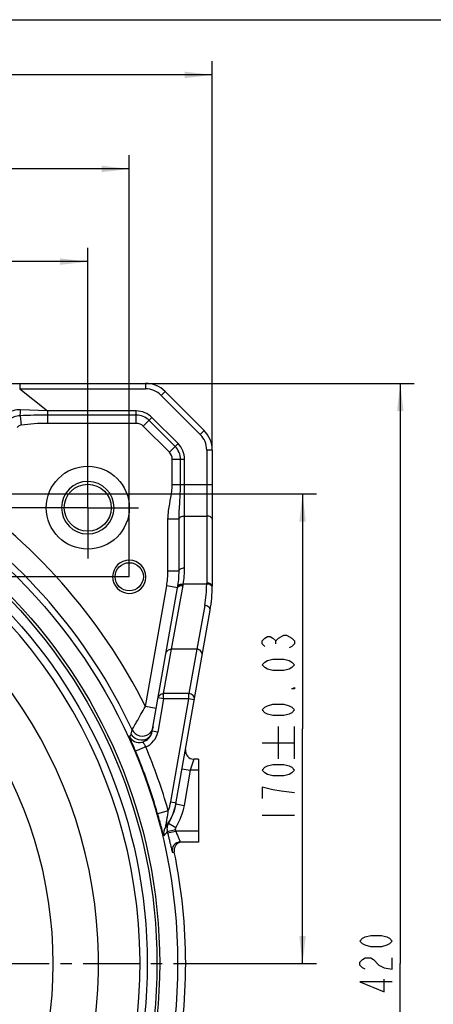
# Model space of a CAD drawing. Header units: millimetres. Extents: x 0 to 990, y 0 to 700.
# Tile 7 of 8: x 504 to 653, y 344 to 700. Entities that reach past the tile are written whole.
import ezdxf

# ---------------------------------------------------------------- set-up
doc = ezdxf.new("R2010")
doc.units = ezdxf.units.MM
doc.header["$LTSCALE"] = 54.45
doc.linetypes.add('CENTER', pattern=[0.6, 0.375, -0.075, 0.075, -0.075])
doc.layers.get('0').update_dxf_attribs({"linetype": 'CONTINUOUS'})
for name, color, linetype in [('010678030000_DXF_AXIS', 7, 'CONTINUOUS'), ('010678030000_DXF_DIMENSION', 7, 'CONTINUOUS'), ('010678030000_DXF_FORMAT', 7, 'CONTINUOUS'), ('010678030000DXF_CONTINUOUS_LINE', 7, 'CONTINUOUS')]:
    doc.layers.add(name, color=color, linetype=linetype)
doc.styles.get("Standard").update_dxf_attribs({"font": 'txt', "width": 0.7})
doc.dimstyles.new('DIMSTYLE_1', dxfattribs={"dimtxt": 11.666667, "dimasz": 10, "dimexe": 1.5, "dimexo": 0, "dimgap": 0.875, "dimtad": 1, "dimdsep": 46, "dimtxsty": 'Standard', "dimblk": '_FILLED', "dimblk1": '_FILLED', "dimblk2": '_FILLED', "dimcen": 0.09, "dimclrt": 5, "dimazin": 2, "dimtp": 0.01, "dimtm": 0.01, "dimtfac": 1, "dimtofl": 0, "dimtmove": 0, "dimatfit": 3, "dimldrblk": '_FILLED', "dimfxl": 0, "dimtolj": 1, "dimarcsym": 0})
doc.dimstyles.new('DIMSTYLE_3', dxfattribs={"dimtxt": 11.666667, "dimasz": 10, "dimexe": 1.5, "dimexo": 0, "dimgap": 0.875, "dimtad": 1, "dimdsep": 46, "dimtxsty": 'Standard', "dimblk": '_FILLED', "dimblk1": '_FILLED', "dimblk2": '_FILLED', "dimcen": 0.09, "dimclrt": 5, "dimazin": 2, "dimtol": 1, "dimtp": 0.03, "dimtm": 0.03, "dimtfac": 1, "dimtofl": 0, "dimtmove": 0, "dimatfit": 3, "dimldrblk": '_FILLED', "dimfxl": 0, "dimtolj": 1, "dimarcsym": 0})
doc.dimstyles.new('DIMSTYLE_4', dxfattribs={"dimtxt": 11.666667, "dimasz": 10, "dimexe": 1.5, "dimexo": 0, "dimgap": 0.875, "dimtad": 1, "dimdsep": 46, "dimtxsty": 'Standard', "dimblk": '_FILLED', "dimblk1": '_FILLED', "dimblk2": '_FILLED', "dimcen": 0.09, "dimclrt": 5, "dimazin": 2, "dimtol": 1, "dimtp": 0.2, "dimtm": 0.2, "dimtfac": 1, "dimtofl": 0, "dimtmove": 0, "dimatfit": 3, "dimldrblk": '_FILLED', "dimfxl": 0, "dimtolj": 1, "dimarcsym": 0})

# ---------------------------------------------------------------- blocks, each defined once
blk = doc.blocks.new('_FILLED')
at = {"color": 0, "linetype": 'ByBlock'}
blk.add_solid([(0, 0), (-1, 0.117), (-1, -0.117)], dxfattribs=at)
blk = doc.blocks.new('*D6')
at = {"layer": '010678030000_DXF_DIMENSION', "color": 2, "linetype": 'Continuous'}
for p, q in [((153.14, 544.25), (153.14, 685.02)), ((573.14, 544.25), (573.14, 685.02)), ((153.14, 680.02), (363.14, 680.02)), ((573.14, 680.02), (363.14, 680.02))]:
    blk.add_line(p, q, dxfattribs=at)
at = {"layer": '010678030000_DXF_DIMENSION', "color": 2, "linetype": 'Continuous', "xscale": 10, "yscale": 10, "zscale": 10, "rotation": 180}
blk.add_blockref('_FILLED', (153.14, 680.02), dxfattribs=at)
at = {"layer": '010678030000_DXF_DIMENSION', "color": 2, "linetype": 'Continuous', "xscale": 10, "yscale": 10, "zscale": 10}
blk.add_blockref('_FILLED', (573.14, 680.02), dxfattribs=at)
blk = doc.blocks.new('*D8')
at = {"layer": '010678030000_DXF_DIMENSION', "color": 2, "linetype": 'Continuous'}
for p, q in [((198.14, 541.73), (198.14, 617.44)), ((528.14, 541.73), (528.14, 617.44)), ((198.14, 612.44), (363.14, 612.44)), ((528.14, 612.44), (363.14, 612.44))]:
    blk.add_line(p, q, dxfattribs=at)
at = {"layer": '010678030000_DXF_DIMENSION', "color": 2, "linetype": 'Continuous', "xscale": 10, "yscale": 10, "zscale": 10, "rotation": 180}
blk.add_blockref('_FILLED', (198.14, 612.44), dxfattribs=at)
at = {"layer": '010678030000_DXF_DIMENSION', "color": 2, "linetype": 'Continuous', "xscale": 10, "yscale": 10, "zscale": 10}
blk.add_blockref('_FILLED', (528.14, 612.44), dxfattribs=at)
blk = doc.blocks.new('*D9')
at = {"layer": '010678030000_DXF_DIMENSION', "color": 2, "linetype": 'Continuous'}
for p, q in [((183.14, 498.39), (183.14, 650.99)), ((543.14, 498.39), (543.14, 650.99)), ((183.14, 645.99), (363.14, 645.99)), ((543.14, 645.99), (363.14, 645.99))]:
    blk.add_line(p, q, dxfattribs=at)
at = {"layer": '010678030000_DXF_DIMENSION', "color": 2, "linetype": 'Continuous', "xscale": 10, "yscale": 10, "zscale": 10, "rotation": 180}
blk.add_blockref('_FILLED', (183.14, 645.99), dxfattribs=at)
at = {"layer": '010678030000_DXF_DIMENSION', "color": 2, "linetype": 'Continuous', "xscale": 10, "yscale": 10, "zscale": 10}
blk.add_blockref('_FILLED', (543.14, 645.99), dxfattribs=at)
blk = doc.blocks.new('*D11')
at = {"layer": '010678030000_DXF_DIMENSION', "color": 2, "linetype": 'Continuous'}
for p, q in [((543.14, 498.39), (108.05, 498.39)), ((113.05, 498.39), (113.05, 358.39)), ((113.05, 218.39), (113.05, 358.39)), ((543.14, 218.39), (108.05, 218.39))]:
    blk.add_line(p, q, dxfattribs=at)
at = {"layer": '010678030000_DXF_DIMENSION', "color": 2, "linetype": 'Continuous', "xscale": 10, "yscale": 10, "zscale": 10}
for p, rotation in [((113.05, 498.39), 90), ((113.05, 218.39), 270)]:
    blk.add_blockref('_FILLED', p, dxfattribs=dict(at, rotation=rotation))
blk = doc.blocks.new('*D12')
at = {"layer": '010678030000_DXF_DIMENSION', "color": 2, "linetype": 'Continuous'}
for p, q in [((509.81, 523.39), (79.76, 523.39)), ((84.76, 523.39), (84.76, 358.39)), ((84.76, 193.39), (84.76, 358.39)), ((509.81, 193.39), (79.76, 193.39))]:
    blk.add_line(p, q, dxfattribs=at)
at = {"layer": '010678030000_DXF_DIMENSION', "color": 2, "linetype": 'Continuous', "xscale": 10, "yscale": 10, "zscale": 10}
for p, rotation in [((84.76, 523.39), 90), ((84.76, 193.39), 270)]:
    blk.add_blockref('_FILLED', p, dxfattribs=dict(at, rotation=rotation))
blk = doc.blocks.new('*D16')
at = {"layer": '010678030000_DXF_DIMENSION', "color": 2, "linetype": 'Continuous'}
for p, q in [((498.14, 528.39), (610.8, 528.39)), ((605.8, 528.39), (605.8, 443.39)), ((605.8, 358.39), (605.8, 443.39)), ((563.97, 358.39), (610.8, 358.39))]:
    blk.add_line(p, q, dxfattribs=at)
at = {"layer": '010678030000_DXF_DIMENSION', "color": 2, "linetype": 'Continuous', "xscale": 10, "yscale": 10, "zscale": 10}
for p, rotation in [((605.8, 528.39), 90), ((605.8, 358.39), 270)]:
    blk.add_blockref('_FILLED', p, dxfattribs=dict(at, rotation=rotation))
blk = doc.blocks.new('*D17')
at = {"layer": '010678030000_DXF_DIMENSION', "color": 2, "linetype": 'Continuous'}
for p, q in [((549, 568.39), (646.13, 568.39)), ((641.13, 568.39), (641.13, 358.39)), ((641.13, 148.39), (641.13, 358.39)), ((549, 148.39), (646.13, 148.39))]:
    blk.add_line(p, q, dxfattribs=at)
at = {"layer": '010678030000_DXF_DIMENSION', "color": 2, "linetype": 'Continuous', "xscale": 10, "yscale": 10, "zscale": 10}
for p, rotation in [((641.13, 568.39), 90), ((641.13, 148.39), 270)]:
    blk.add_blockref('_FILLED', p, dxfattribs=dict(at, rotation=rotation))

msp = doc.modelspace()

# ---------------------------------------------------------------- linework, layer by layer
at = {"layer": '010678030000_DXF_AXIS', "color": 7, "linetype": 'CENTER'}
for p, q in [((528.139, 523.393), (528.139, 541.726)), ((528.139, 523.393), (509.805, 523.393)), ((528.139, 523.393), (528.139, 505.06)), ((528.139, 523.393), (546.472, 523.393)), ((363.139, 358.393), (563.972, 358.393))]:
    msp.add_line(p, q, dxfattribs=at)
at = {"layer": '010678030000_DXF_DIMENSION', "color": 5, "linetype": 'Continuous'}
for p, q in [((596.079, 474.188), (596.079, 475.209)), ((597.051, 432.504), (597.051, 444.171)), ((602.884, 432.504), (602.884, 444.171)), ((591.218, 438.337), (602.884, 438.337)), ((591.218, 412.087), (602.884, 412.087))]:
    msp.add_line(p, q, dxfattribs=at)
for points in [[(592.19, 473.167), (591.218, 474.188), (591.218, 475.209), (592.19, 476.23), (593.162, 476.74), (594.134, 476.74), (595.106, 476.23), (596.079, 475.209), (597.051, 476.23)], [(597.051, 476.23), (598.995, 477.251), (599.968, 477.251), (601.912, 476.23)], [(601.912, 476.23), (602.884, 475.209), (602.884, 474.188), (601.912, 473.167), (600.94, 472.657)], [(602.884, 466.532), (601.912, 465.511), (600.94, 465.001), (598.995, 464.49), (595.106, 464.49), (593.162, 465.001), (592.19, 465.511), (591.218, 466.532), (592.19, 467.553), (593.162, 468.063), (595.106, 468.574), (598.995, 468.574), (600.94, 468.063), (601.912, 467.553), (602.884, 466.532)], [(602.884, 458.365), (602.884, 457.855), (601.912, 457.855), (602.884, 458.365)], [(602.884, 450.199), (601.912, 449.178), (600.94, 448.667), (598.995, 448.157), (595.106, 448.157), (593.162, 448.667), (592.19, 449.178), (591.218, 450.199), (592.19, 451.219), (593.162, 451.73), (595.106, 452.24), (598.995, 452.24), (600.94, 451.73), (601.912, 451.219), (602.884, 450.199)], [(602.884, 428.421), (601.912, 427.4), (600.94, 426.89), (598.995, 426.379), (595.106, 426.379), (593.162, 426.89), (592.19, 427.4), (591.218, 428.421), (592.19, 429.442), (593.162, 429.952), (595.106, 430.462), (598.995, 430.462), (600.94, 429.952), (601.912, 429.442), (602.884, 428.421)], [(595.106, 421.275), (591.218, 422.296), (591.218, 418.212)], [(602.884, 420.254), (598.023, 420.765), (595.106, 421.275)], [(638.209, 366.56), (637.237, 365.539), (636.265, 365.028), (634.32, 364.518), (630.431, 364.518), (628.487, 365.028), (627.515, 365.539), (626.542, 366.56), (627.515, 367.58), (628.487, 368.091), (630.431, 368.601), (634.32, 368.601), (636.265, 368.091), (637.237, 367.58), (638.209, 366.56)], [(628.487, 356.351), (627.515, 356.862), (626.542, 357.883), (626.542, 358.903), (627.515, 359.924), (628.487, 360.435), (630.431, 360.435), (631.404, 359.924)], [(631.404, 359.924), (633.348, 357.883), (635.292, 356.862), (638.209, 356.351), (638.209, 360.435)], [(638.209, 351.758), (626.542, 351.758), (635.292, 348.185), (635.292, 352.778)]]:
    msp.add_lwpolyline(points, dxfattribs=at)
at = {"layer": '010678030000_DXF_FORMAT', "color": 7, "linetype": 'Continuous'}
msp.add_line((0, 700), (990, 700), dxfattribs=at)
at = {"layer": '010678030000DXF_CONTINUOUS_LINE', "color": 7, "linetype": 'Continuous'}
for p, q in [((498.997, 568.393), (548.996, 568.393)), ((556.068, 565.464), (570.21, 551.322)), ((573.139, 544.251), (573.139, 494.986)), ((561.139, 500.482), (561.139, 519.193)), ((551.459, 442.525), (560.607, 494.404)), ((560.017, 416.194), (572.379, 486.303)), ((568.139, 432.393), (566.448, 432.393)), ((568.139, 432.393), (568.139, 402.393)), ((568.139, 402.393), (561.631, 402.393))]:
    msp.add_line(p, q, dxfattribs=at)
at = {"layer": '010678030000DXF_CONTINUOUS_LINE', "color": 9, "linetype": 'Continuous'}
for p, q in [((503.531, 568.393), (503.531, 566.393)), ((548.996, 568.393), (548.996, 566.393)), ((503.531, 566.393), (548.996, 566.393)), ((503.531, 566.393), (513.592, 558.393)), ((556.068, 565.464), (554.653, 564.05)), ((554.653, 564.05), (568.795, 549.908)), ((503.655, 556.687), (504.037, 553.274)), ((513.592, 558.393), (503.821, 558.841)), ((513.591, 558.393), (513.591, 553.921)), ((545.683, 556.902), (513.591, 556.902)), ((545.683, 558.393), (513.592, 558.393)), ((545.683, 553.921), (545.683, 558.393)), ((548.177, 552.888), (551.34, 556.05)), ((560.795, 546.594), (551.34, 556.05)), ((545.683, 553.921), (513.591, 553.921)), ((557.633, 543.432), (548.177, 552.888)), ((559.741, 545.54), (550.286, 554.996)), ((570.21, 551.322), (568.795, 549.908)), ((557.633, 543.432), (560.795, 546.594)), ((571.139, 544.251), (571.139, 496.133)), ((573.139, 544.251), (571.139, 544.251)), ((558.666, 531.843), (558.666, 540.937)), ((558.666, 540.937), (563.139, 540.937)), ((561.648, 531.843), (561.648, 540.937)), ((563.139, 501.629), (563.139, 540.937)), ((558.666, 531.843), (573.139, 531.843)), ((563.139, 520.371), (571.139, 520.371)), ((557.139, 500.482), (557.139, 519.238)), ((561.139, 519.193), (557.139, 519.193)), ((561.139, 500.482), (557.139, 500.482)), ((571.137, 495.743), (562.667, 495.743)), ((548.974, 451.467), (556.668, 495.099)), ((560.607, 494.404), (556.668, 495.099)), ((558.382, 472.202), (562.576, 495.222)), ((570.409, 488.054), (567.521, 472.202)), ((555.546, 456.116), (558.382, 472.202)), ((567.521, 472.202), (558.382, 472.202)), ((567.521, 472.202), (564.685, 456.116)), ((564.685, 456.116), (555.546, 456.116)), ((555.546, 454.184), (555.546, 456.116)), ((564.685, 454.184), (564.685, 456.116)), ((555.546, 454.184), (553.429, 442.177)), ((555.546, 454.184), (553.576, 454.531)), ((564.685, 454.184), (555.546, 454.184)), ((558.113, 416.916), (564.685, 454.184)), ((566.654, 453.837), (564.685, 454.184)), ((552.913, 450.772), (548.974, 451.467)), ((543.887, 441.548), (544.165, 443.045)), ((553.429, 442.177), (551.459, 442.525)), ((549.103, 436.881), (545.419, 435.326)), ((566.448, 432.393), (565.214, 428.393)), ((562.26, 428.914), (565.214, 428.393)), ((565.214, 428.393), (562.972, 415.675)), ((568.139, 428.393), (565.214, 428.393)), ((558.113, 416.916), (560.083, 416.569)), ((557.25, 413.747), (553.404, 412.65)), ((560.017, 416.196), (562.972, 415.675)), ((556.897, 406.165), (559.809, 406.883)), ((557.015, 405.682), (559.929, 406.393)), ((557.37, 409.213), (559.928, 407.645)), ((568.139, 406.393), (559.929, 406.393)), ((558.693, 398.786), (559.423, 398.788))]:
    msp.add_line(p, q, dxfattribs=at)
at = {"layer": '010678030000DXF_CONTINUOUS_LINE', "color": 7, "linetype": 'Continuous'}
for centre, radius in [((363.139, 358.393), 197.5), ((363.139, 358.393), 191), ((363.139, 358.393), 190), ((363.139, 358.393), 186.5), ((528.139, 523.393), 15), ((528.139, 523.393), 8.5), ((543.139, 498.393), 5.1)]:
    msp.add_circle(centre, radius, dxfattribs=at)
for centre, radius, start, end in [((548.996, 558.393), 10, 45, 90), ((563.139, 544.251), 10, 0, 45), ((528.139, 523.393), 9.5, 90, 89.16603), ((543.139, 498.393), 6, 0, 358.44775), ((526.139, 500.482), 35, 350, 359.99999), ((523.139, 494.986), 50, 349.99995, 360), ((546.535, 443.393), 5, 284.2231, 350), ((546.781, 442.423), 4, 204.58073, 284.2197), ((566.448, 435.393), 3, 169.99884, 270.0002), ((540.385, 420.043), 20.002, 322.83536, 349.99884), ((540.256, 419.699), 20.071, 328.50563, 341.76471), ((540.299, 419.675), 20.023, 341.79017, 344.21674), ((540.333, 419.666), 19.988, 344.21462, 349.99668), ((561.631, 399.393), 3, 90.00624, 191.67231), ((363.139, 358.393), 200.398, 348.37086, 11.62914)]:
    msp.add_arc(centre, radius, start, end, dxfattribs=at)
at = {"layer": '010678030000DXF_CONTINUOUS_LINE', "color": 9, "linetype": 'Continuous'}
for centre, radius, start, end in [((548.996, 558.393), 8, 45, 90), ((545.683, 550.393), 8, 45, 90), ((545.683, 550.393), 6.509, 45, 90), ((545.683, 550.393), 3.528, 45, 90), ((563.139, 544.251), 8, 0, 45), ((555.139, 540.937), 6.509, 0, 45), ((555.139, 540.937), 8, 0, 45), ((363.139, 358.393), 183.895, 314.60703, 88.00603), ((555.139, 540.937), 3.528, 0, 45), ((363.139, 358.393), 207.84, 26.6035, 56.45724), ((363.139, 358.393), 168.897, 314.60755, 225.39245), ((363.139, 358.393), 199.841, 25.06192, 56.78961), ((363.139, 358.393), 152.508, 313.04039, 226.9596), ((526.139, 500.482), 31, 350, 360), ((526.08, 501.634), 37.059, 350.85424, 359.99272), ((528.391, 501.45), 34.748, 349.67368, 350.54725), ((526.152, 496.121), 44.987, 349.66958, 359.51883), ((523.135, 496.133), 48.003, 359.53522, 359.99999), ((547.79, 444.749), 4.004, 205.17274, 308.53793), ((547.522, 443.219), 3.998, 287.71851, 349.99388), ((546.535, 443.393), 7, 291.5249, 350), ((363.139, 358.393), 197.85, 15.91626, 22.88263), ((363.139, 358.393), 201.85, 15.91626, 22.88268), ((540.314, 420.062), 18.075, 339.55143, 349.97865), ((559.51, 405.545), 3.997, 142.82793, 193.53347), ((708.782, 281.86), 197.849, 139.93276, 140.40561), ((560.809, 407.125), 4.028, 174.48481, 193.79122), ((363.139, 358.393), 202.56, 13.70758, 13.85017), ((460.521, 483.798), 123.755, 320.21665, 321.14754), ((363.139, 358.393), 199.561, 13.70758, 13.85017)]:
    msp.add_arc(centre, radius, start, end, dxfattribs=at)
for points, knots in [([(503.821, 558.841), (502.928, 558.882), (501.166, 558.666), (499.597, 557.829), (498.942, 557.302)], [0, 0, 0, 0, 0.5152529, 1, 1, 1, 1]), ([(503.655, 556.687), (502.927, 556.678), (501.49, 556.389), (500.26, 555.611), (499.734, 555.151)], [0, 0, 0, 0, 0.5102784, 1, 1, 1, 1]), ([(503.655, 556.687), (503.745, 556.988), (503.824, 557.713), (503.838, 558.434), (503.821, 558.841)], [0, 0, 0, 0, 0.4351689, 1, 1, 1, 1]), ([(504.037, 553.274), (503.892, 553.258), (503.323, 553.116), (502.861, 552.721), (502.559, 552.41)], [0, 0, 0, 0, 0.2510748, 1, 1, 1, 1]), ([(557.139, 519.238), (557.141, 520.297), (557.517, 524.523), (558.667, 528.668), (558.666, 531.843)], [0, 0, 0, 0, 0.2501159, 1, 1, 1, 1]), ([(561.139, 519.229), (561.141, 521.29), (561.463, 525.49), (561.648, 529.696), (561.648, 531.843)], [0, 0, 0, 0, 0.489854, 1, 1, 1, 1]), ([(561.139, 519.224), (561.139, 519.379), (561.276, 519.725), (561.747, 520.085), (562.391, 520.318), (562.882, 520.371), (563.139, 520.371)], [0, 0, 0, 0, 0.1857873, 0.4142237, 0.6920259, 1, 1, 1, 1]), ([(573.139, 519.224), (573.139, 519.557), (572.655, 520.059), (571.889, 520.312), (571.395, 520.371), (571.139, 520.371)], [0, 0, 0, 0, 0.4057824, 0.6875885, 1, 1, 1, 1]), ([(561.139, 500.482), (561.139, 500.815), (561.622, 501.317), (562.388, 501.569), (562.882, 501.629), (563.139, 501.629)], [0, 0, 0, 0, 0.4057732, 0.687981, 1, 1, 1, 1]), ([(560.693, 494.914), (560.742, 495.22), (561.237, 495.619), (561.971, 495.767), (562.43, 495.769), (562.667, 495.743)], [0, 0, 0, 0, 0.4063075, 0.6864841, 1, 1, 1, 1]), ([(572.872, 495.157), (572.779, 495.252), (572.271, 495.619), (571.623, 495.741), (571.137, 495.743)], [0, 0, 0, 0, 0.2144491, 1, 1, 1, 1]), ([(573.139, 494.986), (573.139, 495.319), (572.655, 495.821), (571.889, 496.073), (571.395, 496.133), (571.139, 496.133)], [0, 0, 0, 0, 0.4057732, 0.687981, 1, 1, 1, 1]), ([(560.607, 494.404), (560.641, 494.598), (560.947, 494.998), (561.393, 495.144), (561.645, 495.193)], [0, 0, 0, 0, 0.4338959, 1, 1, 1, 1]), ([(561.645, 495.193), (561.718, 495.207), (562.026, 495.253), (562.341, 495.249), (562.576, 495.222)], [0, 0, 0, 0, 0.2394818, 1, 1, 1, 1]), ([(573.137, 494.58), (573.137, 494.63), (573.113, 494.846), (572.988, 495.04), (572.872, 495.157)], [0, 0, 0, 0, 0.2327099, 1, 1, 1, 1]), ([(572.379, 486.303), (572.414, 486.5), (572.345, 486.951), (571.898, 487.505), (571.224, 487.902), (570.688, 488.029), (570.409, 488.054)], [0, 0, 0, 0, 0.205753, 0.4414527, 0.7117759, 1, 1, 1, 1]), ([(556.413, 470.618), (556.49, 471.055), (556.994, 471.906), (557.928, 472.208), (558.382, 472.202)], [0, 0, 0, 0, 0.4942968, 1, 1, 1, 1]), ([(569.491, 469.923), (569.585, 470.461), (569.242, 471.693), (568.081, 472.196), (567.521, 472.202)], [0, 0, 0, 0, 0.4933028, 1, 1, 1, 1]), ([(553.576, 454.531), (553.653, 454.968), (554.158, 455.819), (555.092, 456.121), (555.546, 456.116)], [0, 0, 0, 0, 0.494265, 1, 1, 1, 1]), ([(566.654, 453.837), (566.749, 454.374), (566.406, 455.606), (565.245, 456.109), (564.685, 456.116)], [0, 0, 0, 0, 0.493276, 1, 1, 1, 1]), ([(544.165, 443.045), (544.328, 443.312), (544.858, 444.252), (546.473, 447.053), (547.916, 449.592), (548.974, 451.467)], [0, 0, 0, 0, 0.0964921, 0.3340406, 1, 1, 1, 1]), ([(545.419, 435.326), (545.124, 436.025), (544.694, 437.036), (544.146, 438.318), (543.799, 439.128), (543.52, 439.787), (543.33, 440.24), (543.228, 440.503), (543.171, 440.641), (543.159, 440.703), (543.135, 440.757), (543.144, 440.76)], [0, 0, 0, 0, 0.3860252, 0.5593157, 0.7103858, 0.833721, 0.925036, 0.9576288, 0.9810821, 0.9951935, 1, 1, 1, 1]), ([(543.144, 440.76), (543.306, 440.801), (543.654, 440.987), (543.845, 441.344), (543.887, 441.548)], [0, 0, 0, 0, 0.4463732, 1, 1, 1, 1]), ([(549.103, 436.881), (548.989, 437.119), (548.819, 437.461), (548.558, 437.878), (548.373, 438.126), (548.144, 438.326), (548.015, 438.417), (547.696, 438.529), (547.764, 438.546)], [0, 0, 0, 0, 0.3620555, 0.5253057, 0.6700571, 0.7952938, 0.9042776, 1, 1, 1, 1]), ([(556.325, 407.96), (556.308, 407.939), (556.356, 408.153), (556.359, 408.257), (556.425, 408.598), (556.504, 409.052), (556.623, 409.697), (556.762, 410.48), (556.9, 411.288), (557.073, 412.376), (557.186, 413.197), (557.25, 413.747)], [0, 0, 0, 0, 0.0133429, 0.0521677, 0.1059452, 0.1666039, 0.2982149, 0.4358743, 0.5758922, 0.7169628, 1, 1, 1, 1]), ([(555.623, 404.609), (555.612, 404.597), (555.586, 404.719), (555.543, 404.803), (555.473, 405.076), (555.383, 405.389), (555.274, 405.799), (555.097, 406.459), (554.847, 407.4), (554.52, 408.622), (554.04, 410.389), (553.664, 411.74), (553.404, 412.65)], [0, 0, 0, 0, 0.0056651, 0.0238033, 0.0540108, 0.0951664, 0.145912, 0.2048484, 0.3416339, 0.4957407, 0.6598198, 1, 1, 1, 1]), ([(559.929, 406.393), (560.139, 405.901), (560.442, 405.181), (560.824, 404.256), (561.071, 403.654), (561.279, 403.15), (561.426, 402.8), (561.52, 402.592), (561.568, 402.485), (561.602, 402.431), (561.621, 402.393), (561.631, 402.393)], [0, 0, 0, 0, 0.3687993, 0.5385503, 0.6903763, 0.817899, 0.9150944, 0.95068, 0.976859, 0.9932915, 1, 1, 1, 1]), ([(557.015, 405.682), (557.124, 405.237), (557.335, 404.363), (557.639, 403.091), (557.916, 401.916), (558.159, 400.883), (558.336, 400.129), (558.458, 399.628), (558.529, 399.336), (558.589, 399.111), (558.631, 398.934), (558.669, 398.853), (558.68, 398.786), (558.693, 398.786)], [0, 0, 0, 0, 0.1935993, 0.3801767, 0.5524248, 0.7039202, 0.828696, 0.8794886, 0.921836, 0.9553451, 0.9796503, 0.9945383, 1, 1, 1, 1])]:
    msp.add_open_spline(points, degree=3, knots=knots, dxfattribs=at)
for points in [[(513.591, 556.902), (510.279, 556.902), (506.966, 556.808), (503.655, 556.687)], [(513.591, 553.921), (510.399, 553.921), (507.209, 553.629), (504.037, 553.274)], [(551.228, 442.699), (550.983, 442.288), (550.658, 441.915), (550.284, 441.617)], [(551.727, 444.045), (551.644, 443.574), (551.472, 443.111), (551.228, 442.699)], [(544.715, 440.369), (544.373, 440.706), (544.087, 441.112), (543.887, 441.548)], [(547.31, 439.227), (546.366, 439.277), (545.389, 439.706), (544.715, 440.369)], [(548.739, 439.411), (548.281, 439.265), (547.789, 439.201), (547.31, 439.227)], [(562.972, 415.675), (562.475, 412.856), (561.424, 410.085), (559.928, 407.645)], [(557.37, 409.213), (557.058, 408.703), (556.858, 408.107), (556.8, 407.512)], [(559.928, 407.645), (559.793, 407.426), (559.748, 407.132), (559.809, 406.883)]]:
    msp.add_open_spline(points, degree=3, dxfattribs=at)
at = {"layer": '010678030000DXF_CONTINUOUS_LINE', "color": 7, "linetype": 'Continuous'}
for points in [[(559.394, 399.837), (559.342, 399.491), (559.352, 399.131), (559.423, 398.788)], [(560.397, 401.661), (559.873, 401.206), (559.496, 400.523), (559.394, 399.837)], [(561.325, 402.208), (560.988, 402.084), (560.668, 401.896), (560.397, 401.661)]]:
    msp.add_open_spline(points, degree=3, dxfattribs=at)

# ---------------------------------------------------------------- dimensions: what is measured, and where the dimension line sits
at = {"layer": '010678030000_DXF_DIMENSION', "color": 2, "linetype": 'Continuous'}
for base, p1, p2, dimstyle, picture, middle in [((573.139, 680.022), (153.139, 544.251), (573.139, 544.251), 'DIMSTYLE_1', '*D6', (350.889, 680.022)), ((543.139, 645.987), (183.139, 498.393), (543.139, 498.393), 'DIMSTYLE_4', '*D9', (331.833, 645.987)), ((528.139, 612.439), (198.139, 541.726), (528.139, 541.726), 'DIMSTYLE_4', '*D8', (331.833, 612.439))]:
    dim = msp.add_linear_dim(base=base, p1=p1, p2=p2, dimstyle=dimstyle, dxfattribs=at)
    dim.commit()
    dim.dimension.update_dxf_attribs({"geometry": picture, "text_midpoint": middle, "dimtype": 160})
for base, p1, p2, angle, dimstyle, picture, middle in [((641.126, 568.393), (548.996, 148.393), (548.996, 568.393), 90, 'DIMSTYLE_1', '*D17', (641.126, 346.143)), ((605.801, 528.393), (563.972, 358.393), (498.139, 528.393), 90, 'DIMSTYLE_3', '*D16', (605.801, 408.004)), ((84.759, 193.393), (509.805, 523.393), (509.805, 193.393), 270, 'DIMSTYLE_4', '*D12', (84.759, 327.087)), ((113.046, 218.393), (543.139, 498.393), (543.139, 218.393), 270, 'DIMSTYLE_4', '*D11', (113.046, 327.087))]:
    dim = msp.add_linear_dim(base=base, p1=p1, p2=p2, angle=angle, dimstyle=dimstyle, dxfattribs=at)
    dim.commit()
    dim.dimension.update_dxf_attribs({"geometry": picture, "text_midpoint": middle, "dimtype": 160})

doc.saveas('drawing.dxf')
